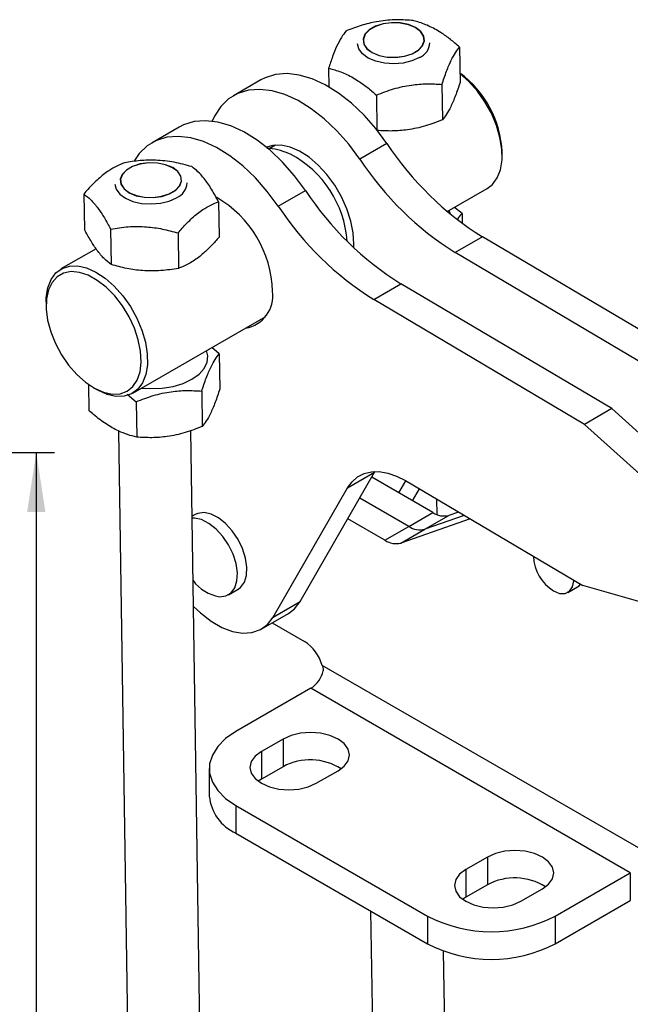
# Model space of a CAD drawing. Header units: millimetres. Extents: x 33 to 407, y 8 to 289.
# Tile 23 of 24: x 326 to 360, y 233 to 287. Entities that reach past the tile are written whole.
import ezdxf

# ---------------------------------------------------------------- set-up
doc = ezdxf.new("R2010")
doc.units = ezdxf.units.MM
doc.layers.add('FORMATO', color=179, linetype='Continuous')
doc.styles.add('SLDTEXTSTYLE0', font='TXT', dxfattribs={"width": 0.75})
doc.dimstyles.new('SLDDIMSTYLE2', dxfattribs={"dimtxt": 3.5, "dimasz": 3.302, "dimexe": 0, "dimexo": 0.0625, "dimgap": 0.875, "dimtad": 1, "dimdec": 0, "dimrnd": 1e-09, "dimzin": 12, "dimdsep": 46, "dimtxsty": 'SLDTEXTSTYLE0', "dimsah": 1, "dimcen": 0.09, "dimadec": 0, "dimazin": 3, "dimtfac": 1, "dimtdec": 0, "dimtofl": 0, "dimtmove": 0, "dimatfit": 3, "dimfxl": 0, "dimfrac": 2, "dimtolj": 1, "dimtzin": 12, "dimarcsym": 0})

# ---------------------------------------------------------------- blocks, each defined once
blk = doc.blocks.new('_D_13')
at = {"layer": 'FORMATO', "color": 7}
for p, q in [((309.589, 263.248), (328.039, 263.248)), ((327.039, 263.248), (327.039, 136.283)), ((289.789, 136.283), (328.039, 136.283))]:
    blk.add_line(p, q, dxfattribs=at)
for points in [[(327.039, 263.248), (326.531, 259.946), (327.547, 259.946)], [(327.039, 136.283), (327.547, 139.585), (326.531, 139.585)]]:
    blk.add_solid(points, dxfattribs=at)
at = {"layer": 'FORMATO', "color": 7, "insert": (322.528, 191.528), "char_height": 3.5, "attachment_point": 1, "rotation": 90, "style": 'SLDTEXTSTYLE0'}
blk.add_mtext('127', dxfattribs=at)

msp = doc.modelspace()

# ---------------------------------------------------------------- linework, layer by layer
at = {"color": 7, "linetype": 'Continuous', "lineweight": 25}
for p, q in [((350.4598, 285.6758), (350.4892, 283.7151)), ((343.2104, 284.5007), (343.2258, 283.471)), ((339.4568, 283.8535), (337.9542, 282.9861)), ((349.4883, 283.61), (349.5177, 281.6494)), ((345.8636, 283.0225), (345.8926, 281.0879)), ((334.949, 281.2512), (333.4464, 280.3838)), ((340.282, 280.2525), (339.9326, 280.0508)), ((346.4419, 280.3427), (344.9393, 279.4753)), ((352.8187, 279.6671), (352.8187, 279.8712)), ((349.7837, 276.5725), (351.9966, 277.85)), ((329.6736, 277.5446), (329.703, 275.5839)), ((340.4315, 276.873), (341.9341, 277.7404)), ((337.1266, 277.1202), (337.156, 275.1595)), ((350.5979, 276.4624), (350.1879, 276.8058)), ((349.9531, 276.4301), (349.8943, 276.6363)), ((350.5979, 276.4624), (350.606, 275.9183)), ((331.155, 275.6041), (331.1844, 273.6434)), ((334.8815, 275.3918), (334.9109, 273.4312)), ((351.7224, 275.1756), (350.2198, 274.3082)), ((363.3888, 268.2702), (351.7224, 275.1756)), ((330.3468, 274.517), (328.406, 273.3966)), ((361.8862, 267.4028), (350.2198, 274.3082)), ((345.712, 271.7059), (347.2146, 272.5733)), ((358.881, 265.6679), (347.2146, 272.5733)), ((327.5839, 271.5795), (327.5839, 271.3754)), ((357.3784, 264.8005), (345.712, 271.7059)), ((332.3744, 266.5223), (339.7426, 270.7759)), ((337.1628, 268.7066), (336.7528, 269.0499)), ((337.1628, 268.7066), (337.1922, 266.7459)), ((329.9213, 267.0083), (329.9428, 265.5708)), ((330.213, 266.8211), (330.3897, 266.7191)), ((330.4392, 266.691), (330.3897, 266.7191)), ((332.0775, 266.4626), (332.5666, 266.0532)), ((336.1913, 266.6408), (336.2207, 264.6801)), ((332.5666, 266.0532), (332.596, 264.0926)), ((358.881, 265.6679), (357.3784, 264.8005)), ((358.881, 265.6679), (362.7592, 262.1681)), ((357.3784, 264.8005), (361.2566, 261.3007)), ((331.5932, 264.43), (332.2707, 219.2147)), ((336.2703, 219.2746), (335.5932, 264.4577)), ((341.6438, 255.0059), (345.7617, 262.1461)), ((344.2591, 261.2787), (345.7617, 262.1461)), ((345.7617, 262.1461), (345.7889, 262.192)), ((348.9871, 259.9169), (345.6028, 261.8707)), ((347.1068, 261.0024), (347.4917, 261.6698)), ((347.4666, 261.6847), (357.2799, 255.8761)), ((340.1412, 254.1384), (344.2591, 261.2787)), ((347.8588, 260.5683), (348.2389, 261.2275)), ((347.6613, 259.1516), (344.9405, 260.7222)), ((349.2142, 259.8071), (349.2014, 260.6578)), ((347.6613, 259.1516), (348.9871, 259.9169)), ((350.3985, 259.9492), (349.8722, 259.7654)), ((335.8274, 259.8057), (335.6643, 259.7115)), ((346.3355, 258.3862), (344.2782, 259.5738)), ((351.0405, 259.5693), (347.2206, 258.2346)), ((348.5464, 259), (349.8722, 259.7654)), ((350.7195, 259.7592), (348.5464, 259)), ((346.3355, 258.3862), (347.6613, 259.1516)), ((347.2206, 258.2346), (348.5464, 259)), ((337.6782, 255.375), (338.2085, 255.6811)), ((356.4616, 255.5025), (356.9919, 255.8087)), ((361.1845, 254.7692), (357.2799, 255.8761)), ((340.1412, 254.1384), (341.6438, 255.0059)), ((339.4865, 253.4672), (340.9891, 254.3347)), ((340.0992, 253.8209), (341.8793, 252.7933)), ((360.6176, 241.215), (342.8609, 251.4657)), ((342.2329, 250.1954), (338.0788, 247.7973)), ((359.9105, 239.9903), (342.2329, 250.1954)), ((340.6951, 247.389), (339.493, 246.6951)), ((340.6951, 247.389), (340.6951, 245.858)), ((339.493, 246.6951), (339.493, 245.1641)), ((336.6143, 245.7562), (336.6143, 244.2252)), ((340.6951, 245.858), (339.493, 245.1641)), ((339.493, 245.1641), (339.3209, 245.052)), ((342.5335, 244.9398), (343.7356, 245.6338)), ((338.0788, 243.7152), (348.6854, 237.5921)), ((338.0788, 243.7152), (338.0788, 242.1842)), ((338.0788, 242.1842), (348.6854, 236.0611)), ((352.0088, 240.8578), (350.8067, 240.1638)), ((352.0088, 240.8578), (352.0088, 239.3268)), ((350.8067, 240.1638), (350.8067, 238.6328)), ((355.7564, 237.5921), (359.9105, 239.9903)), ((359.9105, 239.9903), (359.9105, 238.4592)), ((352.0088, 239.3268), (350.8067, 238.6328)), ((350.8067, 238.6328), (350.6346, 238.5207)), ((353.8472, 238.4086), (355.0493, 239.1025)), ((355.7564, 236.0611), (359.9105, 238.4592)), ((345.5424, 237.8756), (345.6615, 229.9226)), ((348.6854, 237.5921), (348.6854, 236.0611)), ((355.7564, 237.5921), (355.7564, 236.0611)), ((349.7053, 227.0305), (349.5761, 235.6526))]:
    msp.add_line(p, q, dxfattribs=at)
at = {"color": 7, "linetype": 'Continuous', "lineweight": 25, "flags": 128}
for points in [[(345.6177, 285.3695), (346.0052, 285.2088), (346.4588, 285.1175), (346.9417, 285.1028), (347.4147, 285.1659), (347.8396, 285.3018), (348.182, 285.4994), (348.414, 285.7428), (348.517, 286.0122), (348.4825, 286.2857), (348.3133, 286.5413), (348.0232, 286.7581), (347.6357, 286.9188), (347.1821, 287.0102), (346.6993, 287.0249), (346.2262, 286.9617), (345.8013, 286.8258), (345.459, 286.6282), (345.2269, 286.3848), (345.124, 286.1155), (345.1585, 285.8419), (345.3276, 285.5864), (345.6177, 285.3695)], [(345.6272, 285.375), (346.0117, 285.2156), (346.4617, 285.125), (346.9407, 285.1104), (347.41, 285.173), (347.8316, 285.3079), (348.1712, 285.5039), (348.4014, 285.7453), (348.5035, 286.0126), (348.4693, 286.2839), (348.3015, 286.5375), (348.0137, 286.7527), (347.6293, 286.912), (347.1793, 287.0027), (346.7002, 287.0172), (346.2309, 286.9546), (345.8094, 286.8198), (345.4697, 286.6237), (345.2395, 286.3823), (345.1374, 286.1151), (345.1716, 285.8437), (345.3394, 285.5901), (345.6272, 285.375)], [(348.2372, 285.0959), (347.823, 284.9114), (347.3406, 284.7932), (346.823, 284.7493), (346.3054, 284.7827), (345.8231, 284.8912), (345.409, 285.0673), (345.0912, 285.299), (344.8914, 285.5705), (344.8234, 285.8537)], [(346.4419, 280.3427), (345.8338, 281.1611), (345.1759, 281.9074), (344.4806, 282.5673), (343.7611, 283.1285), (343.0311, 283.5801), (342.3044, 283.9137), (341.5949, 284.123), (340.9159, 284.2038), (340.2804, 284.1549), (339.7003, 283.9769), (339.4568, 283.8535)], [(351.9966, 277.85), (352.2811, 278.0699), (352.546, 278.4309), (352.7246, 278.8891), (352.8109, 279.429), (352.8018, 280.0321), (352.6978, 280.678), (352.5023, 281.3446), (352.2221, 282.0093), (351.8665, 282.6494), (351.4479, 283.243), (350.9804, 283.7701), (350.4817, 284.2112)], [(344.9393, 279.4753), (344.3312, 280.2937), (343.6733, 281.0399), (342.978, 281.6999), (342.2585, 282.261), (341.5285, 282.7127), (340.8018, 283.0463), (340.0923, 283.2555), (339.4133, 283.3364), (338.7778, 283.2874), (338.1977, 283.1095), (337.6843, 282.806), (337.247, 282.3827), (336.8943, 281.8476), (336.7657, 281.5745)], [(341.9341, 277.7404), (341.326, 278.5588), (340.6681, 279.3051), (339.9728, 279.965), (339.2533, 280.5262), (338.5233, 280.9778), (337.7966, 281.3114), (337.0871, 281.5207), (336.4081, 281.6015), (335.7726, 281.5526), (335.1925, 281.3746), (334.949, 281.2512)], [(340.4315, 276.873), (339.8234, 277.6914), (339.1655, 278.4376), (338.4702, 279.0976), (337.7507, 279.6587), (337.0207, 280.1104), (336.294, 280.444), (335.5845, 280.6532), (334.9055, 280.7341), (334.27, 280.6851), (333.6899, 280.5072), (333.1764, 280.2037), (332.7392, 279.7804), (332.4717, 279.3979)], [(344.6131, 274.5672), (344.6205, 274.7644), (344.5802, 275.3897), (344.4475, 276.0504), (344.2266, 276.7252), (343.9246, 277.3925), (343.5512, 278.0309), (343.1185, 278.6197), (342.6403, 279.1401), (342.132, 279.5753), (341.6099, 279.9114), (341.0909, 280.1376), (340.5916, 280.2465), (340.128, 280.2348), (339.7752, 280.1309)], [(334.7483, 277.7446), (334.9798, 277.9881), (335.0821, 278.2575), (335.047, 278.5311), (334.8772, 278.7865), (334.5866, 279.0031), (334.1987, 279.1635), (333.7449, 279.2545), (333.262, 279.2689), (332.7891, 279.2054), (332.3645, 279.0691), (332.0226, 278.8713), (331.7911, 278.6277), (331.6888, 278.3583), (331.7239, 278.0848), (331.8937, 277.8294), (332.1843, 277.6127), (332.5722, 277.4524), (333.026, 277.3613), (333.5089, 277.347), (333.9818, 277.4105), (334.4064, 277.5467), (334.7483, 277.7446)], [(334.7375, 277.7491), (334.9672, 277.9906), (335.0687, 278.2579), (335.0338, 278.5293), (334.8654, 278.7827), (334.5771, 278.9976), (334.1923, 279.1567), (333.7421, 279.247), (333.263, 279.2613), (332.7938, 279.1983), (332.3726, 279.0631), (332.0334, 278.8668), (331.8037, 278.6252), (331.7022, 278.3579), (331.7371, 278.0866), (331.9055, 277.8332), (332.1938, 277.6182), (332.5786, 277.4591), (333.0288, 277.3688), (333.5079, 277.3546), (333.9771, 277.4176), (334.3983, 277.5527), (334.7375, 277.7491)], [(331.3884, 278.0978), (331.4564, 277.8146), (331.6562, 277.5431), (331.9739, 277.3114), (332.3881, 277.1353), (332.8704, 277.0269), (333.388, 276.9934), (333.9056, 277.0373), (334.3879, 277.1555), (334.8021, 277.34)], [(327.5839, 271.5795), (327.5917, 271.8176), (327.678, 272.3575), (327.8566, 272.8157), (328.1215, 273.1766), (328.4637, 273.428), (328.8714, 273.5613), (329.3309, 273.5719), (329.8265, 273.4595), (330.3412, 273.2279), (330.8576, 272.885), (331.3581, 272.4425), (331.8257, 271.9154), (332.2443, 271.3217), (332.5998, 270.6816), (332.8801, 270.0169), (333.0756, 269.3503), (333.1796, 268.7044), (333.1887, 268.1013), (333.1024, 267.5614), (332.9238, 267.1032), (332.6589, 266.7423), (332.3167, 266.4909), (331.909, 266.3576), (331.4495, 266.347), (330.9539, 266.4594), (330.4392, 266.691), (330.4392, 266.691)], [(330.2593, 266.7949), (330.7561, 266.573), (331.2332, 266.4698), (331.6735, 266.4891), (332.061, 266.6301), (332.3817, 266.8878), (332.624, 267.2528), (332.7793, 267.7119), (332.8418, 268.2486), (332.8093, 268.8434), (332.683, 269.4748), (332.4674, 270.1201), (332.1704, 270.7559), (331.8026, 271.3593), (331.3774, 271.9083), (330.9101, 272.3832), (330.4177, 272.7668), (329.9178, 273.0453), (329.4287, 273.2086), (328.9679, 273.2507), (328.5521, 273.1702), (328.1964, 272.9699), (327.9136, 272.6572), (327.7139, 272.2433), (327.6045, 271.7431), (327.5894, 271.1748), (327.6692, 270.5589), (327.8409, 269.9176), (328.0984, 269.2741), (328.4323, 268.6518), (328.8306, 268.0729), (329.2789, 267.5586), (329.7609, 267.1274), (330.2593, 266.7949)], [(332.8733, 266.8103), (333.3755, 266.7762), (334.0018, 266.8011), (334.6076, 266.8993), (335.1664, 267.0665), (335.6538, 267.2952), (336.0485, 267.5757), (336.3332, 267.8955), (336.4956, 268.2407), (336.5284, 268.5963), (336.4593, 268.8805)], [(344.2591, 261.2787), (344.5105, 261.6254), (344.819, 261.8938), (345.1784, 262.0787), (345.5817, 262.1766), (346.021, 262.1854), (346.4878, 262.105), (346.9728, 261.937), (347.4666, 261.6847)], [(338.2085, 255.6811), (338.3455, 255.7809), (338.5548, 256.0617), (338.6748, 256.4402), (338.6985, 256.8945), (338.6245, 257.3981), (338.4572, 257.9217), (338.2062, 258.435), (337.8862, 258.9081), (337.5157, 259.3135), (337.1163, 259.6277), (336.7112, 259.8323), (336.3239, 259.9156), (335.9769, 259.8726), (335.8274, 259.8057)], [(337.1817, 255.2651), (337.5287, 255.308), (337.8151, 255.4748), (338.0244, 255.7556), (338.1444, 256.1341), (338.1681, 256.5883), (338.0942, 257.0919), (337.9269, 257.6156), (337.6759, 258.1289), (337.3559, 258.602), (336.9854, 259.0074), (336.586, 259.3215), (336.1808, 259.5262), (335.7935, 259.6094), (335.6659, 259.6087)], [(355.6679, 255.5811), (355.9988, 255.4477), (356.3002, 255.4413), (356.5455, 255.5625), (356.7128, 255.8006), (356.7873, 256.1343), (356.7891, 256.1666)], [(356.9919, 255.8087), (357.0759, 255.8687), (357.1533, 255.951)], [(340.9891, 254.3347), (341.3332, 254.5984), (341.6438, 255.0059)], [(335.739, 254.7303), (336.1243, 254.3619), (336.7109, 253.9045), (337.3065, 253.5589), (337.8936, 253.335), (338.4553, 253.2394), (338.9752, 253.2749), (339.4381, 253.4403), (339.8306, 253.731), (340.1412, 254.1384)], [(338.0788, 247.7973), (337.5185, 247.4118), (337.0828, 246.9761), (336.7847, 246.5033), (336.6333, 246.0078), (336.6333, 245.5047), (336.7847, 245.0092), (337.0828, 244.5364), (337.5185, 244.1006), (338.0788, 243.7152)], [(343.7356, 245.6338), (344.0773, 245.8908), (344.2921, 246.1902), (344.3653, 246.5114), (344.2921, 246.8326), (344.0773, 247.132), (343.7356, 247.389), (343.2903, 247.5863), (342.7718, 247.7103), (342.2153, 247.7526), (341.6589, 247.7103), (341.1403, 247.5863), (340.6951, 247.389)], [(339.493, 246.6951), (339.1513, 246.438), (338.9365, 246.1387), (338.8633, 245.8175), (338.9365, 245.4962), (339.1513, 245.1969), (339.493, 244.9398), (339.9383, 244.7426), (340.4568, 244.6186), (341.0133, 244.5763), (341.5697, 244.6186), (342.0883, 244.7426), (342.5335, 244.9398)], [(355.0493, 239.1025), (355.391, 239.3596), (355.6058, 239.6589), (355.679, 239.9801), (355.6058, 240.3014), (355.391, 240.6007), (355.0493, 240.8578), (354.604, 241.055), (354.0855, 241.179), (353.529, 241.2213), (352.9726, 241.179), (352.454, 241.055), (352.0088, 240.8578)], [(350.8067, 240.1638), (350.465, 239.9068), (350.2502, 239.6074), (350.177, 239.2862), (350.2502, 238.965), (350.465, 238.6656), (350.8067, 238.4086), (351.252, 238.2113), (351.7705, 238.0873), (352.327, 238.045), (352.8834, 238.0873), (353.402, 238.2113), (353.8472, 238.4086)]]:
    msp.add_lwpolyline(points, dxfattribs=at)
at = {"color": 7, "linetype": 'Continuous', "lineweight": 25}
for centre, radius, start, end in [((347.8791, 285.971), 0.9456, 292.25022, 356.51942), ((347.0415, 279.588), 5.7842, 2.80555, 53.50883), ((360.9303, 289.8673), 17.3387, 213.32081, 237.92304), ((338.3361, 274.518), 5.9176, 4.02396, 62.12648), ((359.4277, 288.9999), 17.3387, 213.32081, 237.92304), ((334.4441, 278.2152), 0.9456, 292.25026, 356.51943), ((333.9417, 272.0017), 6.1731, 1.48892, 60.04439), ((356.4225, 287.265), 17.3387, 213.32081, 237.92304), ((354.9199, 286.3976), 17.3387, 213.32081, 237.92304), ((338.3291, 271.9053), 1.8019, 279.22438, 8.19238), ((349.5968, 260.8169), 1.087, 235.88499, 284.68114), ((348.2709, 260.0515), 1.087, 235.88499, 284.68114), ((346.9451, 259.2861), 1.087, 235.88499, 284.68114), ((356.9333, 257.6091), 2.3904, 182.74716, 238.03625), ((337.5587, 257.5383), 2.3043, 216.96892, 260.58362), ((340.6104, 250.8283), 2.3391, 15.81419, 57.14693), ((341.3813, 251.5104), 1.5667, 302.92631, 347.32523), ((342.2047, 243.032), 3.204, 57.89131, 118.11069), ((339.1136, 244.4726), 2.5115, 185.65338, 245.66674), ((353.5184, 236.5007), 3.204, 57.89131, 118.1107), ((352.2209, 244.3782), 7.6518, 242.48055, 297.51945), ((352.2209, 242.8472), 7.6518, 242.48055, 297.51945)]:
    msp.add_arc(centre, radius, start, end, dxfattribs=at)
for points, knots in [([(347.8066, 287.154), (347.491, 287.172), (346.8529, 287.2085), (345.9097, 287.1068), (345.01, 286.8859), (344.4596, 286.6735), (344.1819, 286.5664)], [0, 0, 0, 0, 0.2646023, 0.5349421, 0.7653401, 1, 1, 1, 1]), ([(350.4598, 285.6758), (350.2924, 285.8202), (349.9558, 286.1104), (349.3858, 286.5185), (348.7507, 286.8665), (348.2072, 287.0588), (347.8955, 287.1329), (347.8066, 287.154)], [0, 0, 0, 0, 0.1920507, 0.3859563, 0.6379334, 0.8967195, 1, 1, 1, 1]), ([(344.1819, 286.5664), (344.0965, 286.4562), (343.924, 286.2333), (343.6707, 285.7473), (343.4303, 285.159), (343.2842, 284.7214), (343.2104, 284.5007)], [0, 0, 0, 0, 0.2646022, 0.5349422, 0.7653401, 1, 1, 1, 1]), ([(349.4883, 283.61), (349.5716, 283.8584), (349.74, 284.3604), (349.9918, 284.9486), (350.2343, 285.387), (350.3842, 285.5789), (350.4598, 285.6758)], [0, 0, 0, 0, 0.2646024, 0.5349423, 0.7653403, 1, 1, 1, 1]), ([(343.2104, 284.5007), (343.2993, 284.4795), (343.6055, 284.4068), (344.1486, 284.2157), (344.782, 283.8703), (345.3578, 283.4585), (345.6944, 283.1684), (345.8636, 283.0225)], [0, 0, 0, 0, 0.1032809, 0.3556325, 0.6140412, 0.8059156, 1, 1, 1, 1]), ([(345.8636, 283.0225), (346.1772, 283.1425), (346.8111, 283.3852), (347.7527, 283.589), (348.6546, 283.6601), (349.2087, 283.6268), (349.4883, 283.61)], [0, 0, 0, 0, 0.26460219, 0.53494221, 0.76534032, 1, 1, 1, 1]), ([(350.4892, 283.7151), (350.4059, 283.4668), (350.2375, 282.9647), (349.9857, 282.3766), (349.7432, 281.9382), (349.5933, 281.7462), (349.5177, 281.6494)], [0, 0, 0, 0, 0.26460204, 0.53494205, 0.7653402, 1, 1, 1, 1]), ([(349.5177, 281.6494), (349.2041, 281.5293), (348.5702, 281.2867), (347.6286, 281.0828), (346.7267, 281.0118), (346.1726, 281.045), (345.893, 281.0618)], [0, 0, 0, 0, 0.2646022, 0.5349422, 0.7653403, 1, 1, 1, 1]), ([(341.1009, 279.7442), (341.0695, 279.7597), (340.848, 279.8689), (340.4116, 279.9843), (339.9996, 280.0758), (339.7935, 280.0706), (339.7922, 280.0706)], [0, 0, 0, 0, 0.077309, 0.5451434, 0.9971115, 1, 1, 1, 1]), ([(331.9186, 279.2729), (331.7768, 279.2158), (331.4919, 279.1012), (331.0093, 278.822), (330.4719, 278.4023), (330.0123, 277.9359), (329.7487, 277.6314), (329.6736, 277.5446)], [0, 0, 0, 0, 0.1920503, 0.3859563, 0.6379333, 0.8967194, 1, 1, 1, 1]), ([(335.6451, 279.0607), (335.3207, 279.1481), (334.6647, 279.3249), (333.6951, 279.4312), (332.7701, 279.409), (332.2042, 279.3185), (331.9186, 279.2729)], [0, 0, 0, 0, 0.2646022, 0.5349421, 0.7653405, 1, 1, 1, 1]), ([(337.1266, 277.1202), (336.997, 277.3576), (336.7349, 277.8377), (336.349, 278.3933), (335.982, 278.8006), (335.7581, 278.9734), (335.6451, 279.0607)], [0, 0, 0, 0, 0.2646022, 0.5349423, 0.7653402, 1, 1, 1, 1]), ([(329.6736, 277.5446), (329.8011, 277.4452), (330.059, 277.2443), (330.4433, 276.7909), (330.8126, 276.2336), (331.0402, 275.8152), (331.155, 275.6041)], [0, 0, 0, 0, 0.2646021, 0.5349422, 0.7653405, 1, 1, 1, 1]), ([(334.8815, 275.3918), (334.9567, 275.4787), (335.2155, 275.7778), (335.6748, 276.245), (336.2108, 276.6653), (336.6982, 276.9477), (336.9833, 277.0625), (337.1266, 277.1202)], [0, 0, 0, 0, 0.10328098, 0.3556323, 0.61404117, 0.80591559, 1, 1, 1, 1]), ([(350.3647, 276.1404), (350.3665, 276.1436), (350.4454, 276.2863), (350.5225, 276.3754), (350.5979, 276.4624)], [0, 0, 0, 0, 0.022905, 1, 1, 1, 1]), ([(331.155, 275.6041), (331.4774, 275.6547), (332.1292, 275.757), (333.0972, 275.7529), (334.0245, 275.6252), (334.5941, 275.4701), (334.8815, 275.3918)], [0, 0, 0, 0, 0.2646024, 0.5349423, 0.7653404, 1, 1, 1, 1]), ([(331.1844, 273.6434), (331.0568, 273.7428), (330.799, 273.9437), (330.4146, 274.3971), (330.0453, 274.9543), (329.8178, 275.3728), (329.703, 275.5839)], [0, 0, 0, 0, 0.2646021, 0.5349422, 0.7653401, 1, 1, 1, 1]), ([(337.156, 275.1595), (337.0157, 274.9994), (336.7338, 274.6776), (336.2539, 274.2159), (335.7164, 273.808), (335.2534, 273.5643), (334.9869, 273.4607), (334.9109, 273.4312)], [0, 0, 0, 0, 0.1920504, 0.3859563, 0.6379333, 0.8967194, 1, 1, 1, 1]), ([(334.9109, 273.4312), (334.5885, 273.3806), (333.9367, 273.2782), (332.9687, 273.2823), (332.0414, 273.41), (331.4718, 273.5651), (331.1844, 273.6434)], [0, 0, 0, 0, 0.2646021, 0.5349419, 0.7653401, 1, 1, 1, 1]), ([(336.1913, 266.6408), (336.2746, 266.8891), (336.443, 267.3912), (336.6948, 267.9793), (336.9374, 268.4178), (337.0872, 268.6097), (337.1628, 268.7066)], [0, 0, 0, 0, 0.2646022, 0.5349421, 0.7653402, 1, 1, 1, 1]), ([(332.5666, 266.0532), (332.8802, 266.1733), (333.5141, 266.416), (334.4557, 266.6198), (335.3576, 266.6909), (335.9118, 266.6576), (336.1913, 266.6408)], [0, 0, 0, 0, 0.26460225, 0.53494211, 0.76534018, 1, 1, 1, 1]), ([(337.1922, 266.7459), (337.1089, 266.4976), (336.9406, 265.9955), (336.6888, 265.4074), (336.4462, 264.969), (336.2963, 264.777), (336.2207, 264.6801)], [0, 0, 0, 0, 0.2646024, 0.5349423, 0.7653404, 1, 1, 1, 1]), ([(332.596, 264.0926), (332.4301, 264.1339), (332.0967, 264.217), (331.5294, 264.4425), (330.8941, 264.8023), (330.3473, 265.2174), (330.0326, 265.4923), (329.9428, 265.5708)], [0, 0, 0, 0, 0.1920504, 0.3859563, 0.6379335, 0.896719, 1, 1, 1, 1]), ([(336.2207, 264.6801), (335.9072, 264.5601), (335.2732, 264.3174), (334.3317, 264.1136), (333.4297, 264.0425), (332.8756, 264.0758), (332.596, 264.0926)], [0, 0, 0, 0, 0.2646023, 0.5349422, 0.7653403, 1, 1, 1, 1]), ([(342.8609, 251.4657), (342.8822, 251.4082), (342.9186, 251.3096), (342.9124, 251.2087), (342.9098, 251.1666)], [0, 0, 0, 0, 0.5834997, 1, 1, 1, 1])]:
    msp.add_open_spline(points, degree=3, knots=knots, dxfattribs=at)

# ---------------------------------------------------------------- dimensions: what is measured, and where the dimension line sits
at = {"layer": 'FORMATO', "color": 7}
dim = msp.add_linear_dim(base=(327.0393, 136.2834), p1=(308.5894, 263.248), p2=(288.7893, 136.2834), angle=90, dimstyle='SLDDIMSTYLE2', dxfattribs=at)
dim.commit()
dim.dimension.update_dxf_attribs({"geometry": '_D_13', "text_midpoint": (327.0393, 195.4071), "dimtype": 160})

doc.saveas('drawing.dxf')
